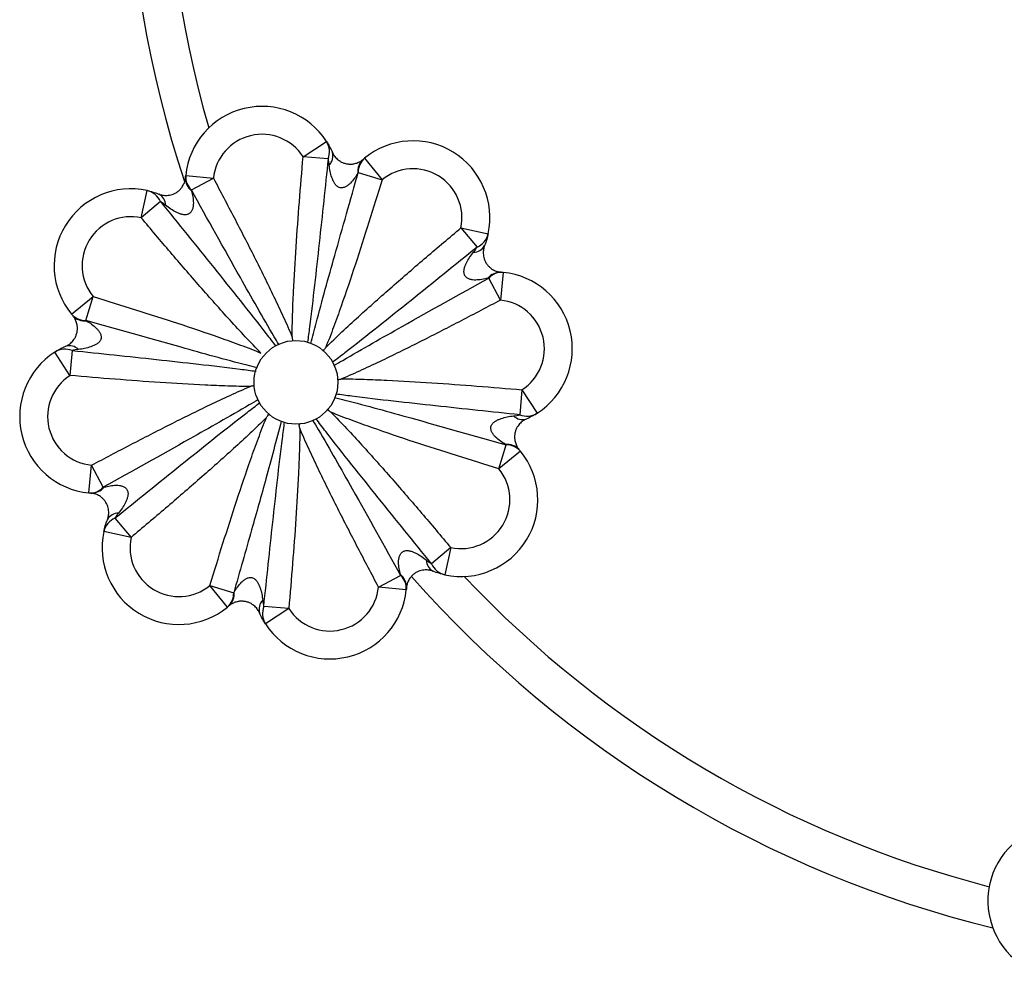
# Paper-space layout '_Inferior' of a CAD drawing. Header units: millimetres. Extents: x -681 to 211, y 556 to 1553.
# Tile 1 of 6: x -681 to -328, y 645 to 985. Entities that reach past the tile are written whole.
import ezdxf

# ---------------------------------------------------------------- set-up
doc = ezdxf.new("R2010")
doc.units = ezdxf.units.MM

psp = doc.layouts.new('_Inferior')

# ---------------------------------------------------------------- linework, layer by layer
at = {"color": 7, "linetype": 'Continuous', "lineweight": 25}
for p, q in [((-578.97, 935.95), (-570.57, 941.37)), ((-569.99, 935.18), (-578.97, 935.95)), ((-557, 935.42), (-550.67, 927.68)), ((-621.05, 929.22), (-611.1, 928.22)), ((-619.02, 924.03), (-611.1, 928.22)), ((-559.23, 930.31), (-550.67, 927.68)), ((-636.97, 914.05), (-634.85, 923.83)), ((-630.07, 919.86), (-636.97, 914.05)), ((-522.48, 910.43), (-516.68, 903.53)), ((-522.48, 910.43), (-512.71, 908.32)), ((-508.32, 884.56), (-512.51, 892.48)), ((-507.32, 894.51), (-508.32, 884.56)), ((-661.96, 879.54), (-654.21, 885.87)), ((-656.85, 877.31), (-654.21, 885.87)), ((-662.49, 857.56), (-667.91, 865.97)), ((-661.72, 866.54), (-662.49, 857.56)), ((-500.58, 852.44), (-501.36, 843.46)), ((-500.58, 852.44), (-495.17, 844.03)), ((-590.97, 843.45), (-591.13, 843.48)), ((-569.99, 845.54), (-570.02, 845.41)), ((-579.99, 840.2), (-580.18, 840.07)), ((-508.86, 824.13), (-506.22, 832.69)), ((-501.12, 830.46), (-508.86, 824.13)), ((-655.75, 815.49), (-654.76, 825.44)), ((-650.56, 817.52), (-654.76, 825.44)), ((-646.4, 806.47), (-640.59, 799.57)), ((-640.59, 799.57), (-650.36, 801.68)), ((-526.11, 795.95), (-533, 790.14)), ((-526.11, 795.95), (-528.22, 786.17)), ((-551.97, 781.78), (-544.06, 785.97)), ((-612.41, 782.32), (-603.84, 779.69)), ((-606.08, 774.58), (-612.41, 782.32)), ((-542.02, 780.78), (-551.97, 781.78)), ((-584.1, 774.05), (-593.08, 774.82)), ((-584.1, 774.05), (-592.5, 768.63))]:
    psp.add_line(p, q, dxfattribs=at)
psp.add_circle((-581.54, 855.12), 15, dxfattribs=at)
for centre, radius, start, end in [((-235.13, 1055), 393, 162.1108, 196.0626), ((-235.13, 1055), 407, 163.5828, 198.3186), ((-593.69, 926.47), 27.5, 32.7941, 174.2769), ((-593.69, 926.47), 17.5, 32.7941, 174.2769), ((-576.67, 937.68), 7.13, 339.4746, 31.1637), ((-539.59, 914.13), 27.5, 347.7941, 129.2769), ((-572.9, 936.19), 4.6, 315.312, 16.5), ((-553.38, 930.56), 6.05, 133.0554, 185.188), ((-552.7, 930.5), 6.53, 131.1109, 181.6472), ((-539.59, 914.13), 17.5, 347.7941, 129.2769), ((-615.06, 928.34), 6.05, 178.0554, 230.188), ((-614.53, 928.77), 6.53, 176.1109, 226.6472), ((-640.67, 896.95), 27.5, 77.7941, 219.2769), ((-636.56, 916.91), 7.13, 24.4746, 76.1637), ((-632.83, 918.52), 4.6, 0.312, 61.5), ((-640.67, 896.95), 17.5, 77.7941, 219.2769), ((-519.63, 910.02), 7.13, 294.4746, 346.1637), ((-518.02, 906.3), 4.6, 270.312, 331.5), ((-508.2, 888.52), 6.05, 88.0554, 140.188), ((-507.76, 888), 6.53, 86.1109, 136.6472), ((-510.06, 867.15), 27.5, 302.7941, 84.2769), ((-510.06, 867.15), 17.5, 302.7941, 84.2769), ((-657.04, 883.83), 6.53, 221.1109, 271.6472), ((-657.1, 883.16), 6.05, 223.0554, 275.188), ((-662.72, 863.64), 4.6, 45.312, 106.5), ((-653.01, 842.85), 27.5, 122.7941, 264.2769), ((-664.22, 859.87), 7.13, 69.4746, 121.1637), ((-653.01, 842.85), 17.5, 122.7941, 264.2769), ((-500.35, 846.36), 4.6, 225.312, 286.5), ((-498.86, 850.13), 7.13, 249.4746, 301.1637), ((-505.97, 826.84), 6.05, 43.0554, 95.188), ((-506.04, 826.17), 6.53, 41.1109, 91.6472), ((-522.41, 813.05), 27.5, 257.7941, 39.2769), ((-522.41, 813.05), 17.5, 257.7941, 39.2769), ((-655.31, 822), 6.53, 266.1109, 316.6472), ((-654.88, 821.48), 6.05, 268.0554, 320.188), ((-645.05, 803.7), 4.6, 90.312, 151.5), ((-643.44, 799.98), 7.13, 114.4746, 166.1637), ((-623.49, 795.87), 27.5, 167.7941, 309.2769), ((-623.49, 795.87), 17.5, 167.7941, 309.2769), ((-530.24, 791.48), 4.6, 180.312, 241.5), ((-526.51, 793.09), 7.13, 204.4746, 256.1637), ((-548.01, 781.66), 6.05, 358.0554, 50.188), ((-548.54, 781.23), 6.53, 356.1109, 46.6472), ((-235.13, 1055), 407, 221.4469, 256.2421), ((-235.13, 1055), 393, 223.2796, 255.5465), ((-610.37, 779.5), 6.53, 311.1109, 1.6472), ((-609.69, 779.44), 6.05, 313.0554, 5.188), ((-569.39, 783.53), 27.5, 212.7941, 354.2769), ((-569.39, 783.53), 17.5, 212.7941, 354.2769), ((-590.18, 773.81), 4.6, 135.312, 196.5), ((-586.4, 772.32), 7.13, 159.4746, 211.1637), ((-306.19, 669.38), 27.5, 101.7095, 243.1923)]:
    psp.add_arc(centre, radius, start, end, dxfattribs=at)
for points, knots in [([(-570.57, 941.37), (-570.21, 940.81), (-569.85, 940.2), (-569.15, 938.91), (-568.81, 938.22), (-568.49, 937.49)], [0, 0, 0, 0, 0.5, 0.5, 1, 1, 1, 1]), ([(-582.9, 871.36), (-582.89, 874.06), (-582.83, 876.76), (-582.67, 882.15), (-582.56, 884.84), (-582.18, 892.92), (-581.85, 898.31), (-581.13, 909.07), (-580.73, 914.45), (-579.88, 925.2), (-579.44, 930.58), (-578.97, 935.95)], [0, 0, 0, 0, 0.125, 0.125, 0.25, 0.25, 0.5, 0.5, 0.75, 0.75, 1, 1, 1, 1]), ([(-569.63, 932.95), (-569.67, 933.35), (-569.73, 933.73), (-569.85, 934.48), (-569.92, 934.84), (-569.99, 935.18)], [0, 0, 0, 0, 0.5, 0.5, 1, 1, 1, 1]), ([(-568.49, 937.49), (-568.31, 937.08), (-568.09, 936.68), (-567.53, 935.89), (-567.2, 935.5), (-566.57, 934.92), (-566.34, 934.73), (-565.81, 934.37), (-565.52, 934.19), (-564.85, 933.86), (-564.48, 933.71), (-563.89, 933.53), (-563.69, 933.48), (-563.28, 933.4), (-563.08, 933.37), (-562.7, 933.32), (-562.51, 933.31), (-562.14, 933.29), (-561.96, 933.29), (-561.63, 933.31), (-561.46, 933.32), (-561.15, 933.35), (-561.01, 933.38), (-560.58, 933.45), (-560.33, 933.51), (-559.85, 933.65), (-559.62, 933.73), (-559, 933.99), (-558.65, 934.18), (-558.02, 934.58), (-557.75, 934.78), (-557.51, 934.99)], [0, 0, 0, 0, 0.125, 0.125, 0.25, 0.25, 0.3125, 0.3125, 0.375, 0.375, 0.4375, 0.4375, 0.46875, 0.46875, 0.5, 0.5, 0.53125, 0.53125, 0.5625, 0.5625, 0.59375, 0.59375, 0.625, 0.625, 0.6875, 0.6875, 0.75, 0.75, 0.875, 0.875, 1, 1, 1, 1]), ([(-559.41, 930.02), (-559.77, 929.4), (-560.16, 928.8), (-561.02, 927.62), (-561.48, 927.05), (-562.27, 926.26), (-562.54, 926.01), (-563.13, 925.55), (-563.44, 925.34), (-563.95, 925.08), (-564.12, 925.01), (-564.49, 924.88), (-564.67, 924.84), (-565.06, 924.79), (-565.25, 924.78), (-565.64, 924.82), (-565.83, 924.86), (-566.38, 925.06), (-566.72, 925.28), (-567.15, 925.68), (-567.28, 925.83), (-567.52, 926.13), (-567.63, 926.28), (-567.94, 926.76), (-568.12, 927.1), (-568.44, 927.8), (-568.58, 928.16), (-568.95, 929.23), (-569.13, 929.96), (-569.43, 931.45), (-569.54, 932.2), (-569.63, 932.95)], [0, 0, 0, 0, 0.125, 0.125, 0.25, 0.25, 0.3125, 0.3125, 0.375, 0.375, 0.40625, 0.40625, 0.4375, 0.4375, 0.46875, 0.46875, 0.5, 0.5, 0.5625, 0.5625, 0.59375, 0.59375, 0.625, 0.625, 0.6875, 0.6875, 0.75, 0.75, 0.875, 0.875, 1, 1, 1, 1]), ([(-630.64, 922.56), (-630.22, 922.39), (-629.78, 922.26), (-628.83, 922.1), (-628.32, 922.05), (-627.47, 922.1), (-627.17, 922.13), (-626.54, 922.24), (-626.21, 922.32), (-625.5, 922.56), (-625.13, 922.71), (-624.59, 923.01), (-624.41, 923.11), (-624.06, 923.34), (-623.9, 923.46), (-623.6, 923.7), (-623.45, 923.83), (-623.18, 924.08), (-623.06, 924.2), (-622.83, 924.45), (-622.72, 924.57), (-622.53, 924.82), (-622.44, 924.94), (-622.19, 925.29), (-622.06, 925.51), (-621.82, 925.95), (-621.72, 926.17), (-621.46, 926.79), (-621.34, 927.17), (-621.18, 927.89), (-621.13, 928.23), (-621.11, 928.55)], [0, 0, 0, 0, 0.125, 0.125, 0.25, 0.25, 0.3125, 0.3125, 0.375, 0.375, 0.4375, 0.4375, 0.46875, 0.46875, 0.5, 0.5, 0.53125, 0.53125, 0.5625, 0.5625, 0.59375, 0.59375, 0.625, 0.625, 0.6875, 0.6875, 0.75, 0.75, 0.875, 0.875, 1, 1, 1, 1]), ([(-611.1, 928.22), (-608.62, 923.54), (-606.16, 918.86), (-601.28, 909.47), (-598.86, 904.77), (-594.1, 895.32), (-591.75, 890.58), (-588.32, 883.42), (-587.19, 881.03), (-585, 876.22), (-583.92, 873.8), (-582.9, 871.36)], [0, 0, 0, 0, 0.25, 0.25, 0.5, 0.5, 0.75, 0.75, 0.875, 0.875, 1, 1, 1, 1]), ([(-550.67, 927.68), (-552.22, 922.62), (-553.79, 917.57), (-556.98, 907.48), (-558.6, 902.44), (-561.91, 892.39), (-563.6, 887.38), (-566.23, 879.9), (-567.13, 877.41), (-568.98, 872.45), (-569.93, 869.98), (-570.93, 867.53)], [0, 0, 0, 0, 0.25, 0.25, 0.5, 0.5, 0.75, 0.75, 0.875, 0.875, 1, 1, 1, 1]), ([(-634.85, 923.83), (-634.2, 923.69), (-633.52, 923.51), (-632.11, 923.09), (-631.38, 922.85), (-630.64, 922.56)], [0, 0, 0, 0, 0.5, 0.5, 1, 1, 1, 1]), ([(-618.93, 923.69), (-618.76, 923), (-618.6, 922.29), (-618.38, 920.86), (-618.3, 920.13), (-618.3, 919.01), (-618.32, 918.64), (-618.41, 917.91), (-618.48, 917.54), (-618.65, 916.99), (-618.73, 916.82), (-618.9, 916.47), (-619, 916.31), (-619.23, 916), (-619.36, 915.86), (-619.66, 915.61), (-619.83, 915.5), (-620.36, 915.25), (-620.75, 915.17), (-621.34, 915.16), (-621.54, 915.16), (-621.92, 915.2), (-622.11, 915.24), (-622.67, 915.36), (-623.04, 915.47), (-623.75, 915.74), (-624.1, 915.89), (-625.12, 916.39), (-625.77, 916.78), (-627.04, 917.62), (-627.64, 918.07), (-628.24, 918.54)], [0, 0, 0, 0, 0.125, 0.125, 0.25, 0.25, 0.3125, 0.3125, 0.375, 0.375, 0.40625, 0.40625, 0.4375, 0.4375, 0.46875, 0.46875, 0.5, 0.5, 0.5625, 0.5625, 0.59375, 0.59375, 0.625, 0.625, 0.6875, 0.6875, 0.75, 0.75, 0.875, 0.875, 1, 1, 1, 1]), ([(-628.24, 918.54), (-628.55, 918.79), (-628.86, 919.03), (-629.47, 919.47), (-629.78, 919.67), (-630.07, 919.86)], [0, 0, 0, 0, 0.5, 0.5, 1, 1, 1, 1]), ([(-594.07, 865.61), (-595.97, 867.52), (-597.84, 869.47), (-601.53, 873.4), (-603.36, 875.38), (-608.8, 881.36), (-612.38, 885.4), (-619.48, 893.52), (-623, 897.61), (-630.01, 905.81), (-633.49, 909.93), (-636.97, 914.05)], [0, 0, 0, 0, 0.125, 0.125, 0.25, 0.25, 0.5, 0.5, 0.75, 0.75, 1, 1, 1, 1]), ([(-570.93, 867.53), (-569.02, 869.43), (-567.07, 871.3), (-563.14, 875), (-561.16, 876.82), (-555.17, 882.27), (-551.14, 885.84), (-543.01, 892.94), (-538.93, 896.47), (-530.73, 903.47), (-526.61, 906.96), (-522.48, 910.43)], [0, 0, 0, 0, 0.125, 0.125, 0.25, 0.25, 0.5, 0.5, 0.75, 0.75, 1, 1, 1, 1]), ([(-512.71, 908.32), (-512.85, 907.67), (-513.02, 906.98), (-513.44, 905.57), (-513.69, 904.84), (-513.98, 904.1)], [0, 0, 0, 0, 0.5, 0.5, 1, 1, 1, 1]), ([(-518, 901.7), (-517.75, 902.01), (-517.51, 902.32), (-517.07, 902.94), (-516.86, 903.24), (-516.68, 903.53)], [0, 0, 0, 0, 0.5, 0.5, 1, 1, 1, 1]), ([(-513.98, 904.1), (-514.14, 903.68), (-514.27, 903.24), (-514.44, 902.29), (-514.48, 901.79), (-514.44, 900.93), (-514.41, 900.63), (-514.3, 900), (-514.22, 899.67), (-513.98, 898.96), (-513.82, 898.6), (-513.53, 898.05), (-513.42, 897.87), (-513.19, 897.53), (-513.08, 897.37), (-512.83, 897.06), (-512.71, 896.92), (-512.46, 896.65), (-512.33, 896.52), (-512.09, 896.29), (-511.96, 896.19), (-511.72, 895.99), (-511.6, 895.9), (-511.25, 895.66), (-511.02, 895.52), (-510.58, 895.28), (-510.37, 895.18), (-509.75, 894.92), (-509.36, 894.8), (-508.64, 894.64), (-508.3, 894.59), (-507.99, 894.57)], [0, 0, 0, 0, 0.125, 0.125, 0.25, 0.25, 0.3125, 0.3125, 0.375, 0.375, 0.4375, 0.4375, 0.46875, 0.46875, 0.5, 0.5, 0.53125, 0.53125, 0.5625, 0.5625, 0.59375, 0.59375, 0.625, 0.625, 0.6875, 0.6875, 0.75, 0.75, 0.875, 0.875, 1, 1, 1, 1]), ([(-512.84, 892.4), (-513.54, 892.22), (-514.24, 892.07), (-515.68, 891.84), (-516.41, 891.77), (-517.52, 891.76), (-517.89, 891.78), (-518.63, 891.87), (-519, 891.94), (-519.54, 892.12), (-519.72, 892.19), (-520.06, 892.36), (-520.23, 892.46), (-520.54, 892.69), (-520.68, 892.83), (-520.93, 893.13), (-521.03, 893.3), (-521.28, 893.82), (-521.36, 894.22), (-521.38, 894.8), (-521.37, 895), (-521.33, 895.38), (-521.3, 895.57), (-521.18, 896.13), (-521.07, 896.5), (-520.8, 897.22), (-520.65, 897.57), (-520.14, 898.59), (-519.76, 899.24), (-518.92, 900.5), (-518.47, 901.11), (-518, 901.7)], [0, 0, 0, 0, 0.125, 0.125, 0.25, 0.25, 0.3125, 0.3125, 0.375, 0.375, 0.40625, 0.40625, 0.4375, 0.4375, 0.46875, 0.46875, 0.5, 0.5, 0.5625, 0.5625, 0.59375, 0.59375, 0.625, 0.625, 0.6875, 0.6875, 0.75, 0.75, 0.875, 0.875, 1, 1, 1, 1]), ([(-654.21, 885.87), (-649.16, 884.32), (-644.11, 882.74), (-634.02, 879.56), (-628.98, 877.94), (-618.93, 874.63), (-613.92, 872.94), (-606.43, 870.3), (-603.94, 869.41), (-598.99, 867.56), (-596.52, 866.61), (-594.07, 865.61)], [0, 0, 0, 0, 0.25, 0.25, 0.5, 0.5, 0.75, 0.75, 0.875, 0.875, 1, 1, 1, 1]), ([(-508.32, 884.56), (-512.99, 882.09), (-517.67, 879.62), (-527.06, 874.75), (-531.77, 872.33), (-541.21, 867.56), (-545.95, 865.21), (-553.11, 861.78), (-555.51, 860.66), (-560.32, 858.46), (-562.74, 857.39), (-565.18, 856.36)], [0, 0, 0, 0, 0.25, 0.25, 0.5, 0.5, 0.75, 0.75, 0.875, 0.875, 1, 1, 1, 1]), ([(-664.03, 868.05), (-663.61, 868.23), (-663.21, 868.45), (-662.42, 869), (-662.03, 869.33), (-661.46, 869.96), (-661.27, 870.2), (-660.9, 870.73), (-660.73, 871.02), (-660.39, 871.69), (-660.25, 872.05), (-660.07, 872.65), (-660.02, 872.85), (-659.93, 873.25), (-659.9, 873.45), (-659.86, 873.84), (-659.84, 874.03), (-659.83, 874.4), (-659.83, 874.57), (-659.84, 874.91), (-659.86, 875.07), (-659.89, 875.38), (-659.91, 875.53), (-659.99, 875.95), (-660.05, 876.21), (-660.19, 876.69), (-660.27, 876.91), (-660.53, 877.54), (-660.72, 877.89), (-661.11, 878.51), (-661.32, 878.79), (-661.52, 879.02)], [0, 0, 0, 0, 0.125, 0.125, 0.25, 0.25, 0.3125, 0.3125, 0.375, 0.375, 0.4375, 0.4375, 0.46875, 0.46875, 0.5, 0.5, 0.53125, 0.53125, 0.5625, 0.5625, 0.59375, 0.59375, 0.625, 0.625, 0.6875, 0.6875, 0.75, 0.75, 0.875, 0.875, 1, 1, 1, 1]), ([(-656.55, 877.13), (-655.94, 876.76), (-655.33, 876.37), (-654.16, 875.52), (-653.59, 875.06), (-652.8, 874.27), (-652.55, 874), (-652.09, 873.41), (-651.88, 873.1), (-651.62, 872.59), (-651.54, 872.41), (-651.42, 872.05), (-651.37, 871.86), (-651.32, 871.48), (-651.32, 871.29), (-651.35, 870.9), (-651.4, 870.7), (-651.59, 870.15), (-651.82, 869.82), (-652.22, 869.39), (-652.36, 869.26), (-652.66, 869.02), (-652.82, 868.9), (-653.3, 868.59), (-653.64, 868.41), (-654.34, 868.1), (-654.69, 867.96), (-655.77, 867.59), (-656.5, 867.4), (-657.99, 867.1), (-658.74, 866.99), (-659.49, 866.91)], [0, 0, 0, 0, 0.125, 0.125, 0.25, 0.25, 0.3125, 0.3125, 0.375, 0.375, 0.40625, 0.40625, 0.4375, 0.4375, 0.46875, 0.46875, 0.5, 0.5, 0.5625, 0.5625, 0.59375, 0.59375, 0.625, 0.625, 0.6875, 0.6875, 0.75, 0.75, 0.875, 0.875, 1, 1, 1, 1]), ([(-582.64, 870.1), (-582.73, 870.51), (-582.81, 870.92), (-582.89, 871.33), (-582.89, 871.34), (-582.9, 871.35), (-582.9, 871.36)], [0, 0, 0, 0, 0.001258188, 0.001258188, 0.001258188, 0.001290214, 0.001290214, 0.001290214, 0.001290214]), ([(-667.91, 865.97), (-667.35, 866.33), (-666.74, 866.69), (-665.44, 867.39), (-664.76, 867.73), (-664.03, 868.05)], [0, 0, 0, 0, 0.5, 0.5, 1, 1, 1, 1]), ([(-659.49, 866.91), (-659.88, 866.86), (-660.27, 866.81), (-661.02, 866.69), (-661.38, 866.62), (-661.72, 866.54)], [0, 0, 0, 0, 0.5, 0.5, 1, 1, 1, 1]), ([(-571.65, 866.46), (-571.41, 866.81), (-571.18, 867.16), (-570.95, 867.5), (-570.94, 867.51), (-570.94, 867.52), (-570.93, 867.53)], [0, 0, 0, 0, 0.001258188, 0.001258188, 0.001258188, 0.001290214, 0.001290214, 0.001290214, 0.001290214]), ([(-597.9, 853.64), (-600.59, 853.65), (-603.29, 853.7), (-608.68, 853.87), (-611.38, 853.98), (-619.46, 854.36), (-624.84, 854.69), (-635.61, 855.41), (-640.99, 855.81), (-651.74, 856.65), (-657.12, 857.1), (-662.49, 857.56)], [0, 0, 0, 0, 0.125, 0.125, 0.25, 0.25, 0.5, 0.5, 0.75, 0.75, 1, 1, 1, 1]), ([(-654.76, 825.44), (-650.08, 827.91), (-645.4, 830.38), (-636.01, 835.25), (-631.3, 837.67), (-621.86, 842.44), (-617.12, 844.79), (-609.96, 848.22), (-607.57, 849.34), (-602.76, 851.54), (-600.34, 852.61), (-597.9, 853.64)], [0, 0, 0, 0, 0.25, 0.25, 0.5, 0.5, 0.75, 0.75, 0.875, 0.875, 1, 1, 1, 1]), ([(-596.63, 853.89), (-597.04, 853.81), (-597.45, 853.73), (-597.87, 853.64), (-597.88, 853.64), (-597.89, 853.64), (-597.9, 853.64)], [0, 0, 0, 0, 0.001258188, 0.001258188, 0.001258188, 0.001290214, 0.001290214, 0.001290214, 0.001290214]), ([(-566.44, 856.11), (-566.03, 856.19), (-565.62, 856.27), (-565.21, 856.36), (-565.2, 856.36), (-565.19, 856.36), (-565.18, 856.36)], [0, 0, 0, 0, 0.001258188, 0.001258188, 0.001258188, 0.001290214, 0.001290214, 0.001290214, 0.001290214]), ([(-565.18, 856.36), (-562.48, 856.35), (-559.78, 856.3), (-554.39, 856.13), (-551.69, 856.02), (-543.61, 855.64), (-538.23, 855.31), (-527.47, 854.59), (-522.09, 854.19), (-511.33, 853.35), (-505.96, 852.9), (-500.58, 852.44)], [0, 0, 0, 0, 0.125, 0.125, 0.25, 0.25, 0.5, 0.5, 0.75, 0.75, 1, 1, 1, 1]), ([(-569, 844.39), (-567.1, 842.48), (-565.23, 840.53), (-561.54, 836.6), (-559.71, 834.62), (-554.27, 828.64), (-550.69, 824.6), (-543.59, 816.48), (-540.07, 812.39), (-533.06, 804.19), (-529.58, 800.07), (-526.11, 795.95)], [0, 0, 0, 0, 0.125, 0.125, 0.25, 0.25, 0.5, 0.5, 0.75, 0.75, 1, 1, 1, 1]), ([(-508.86, 824.13), (-513.92, 825.68), (-518.97, 827.26), (-529.06, 830.44), (-534.09, 832.06), (-544.14, 835.37), (-549.16, 837.06), (-556.64, 839.7), (-559.13, 840.59), (-564.09, 842.44), (-566.56, 843.39), (-569, 844.39)], [0, 0, 0, 0, 0.25, 0.25, 0.5, 0.5, 0.75, 0.75, 0.875, 0.875, 1, 1, 1, 1]), ([(-506.52, 832.87), (-507.13, 833.24), (-507.74, 833.63), (-508.91, 834.48), (-509.48, 834.94), (-510.28, 835.73), (-510.53, 836), (-510.98, 836.59), (-511.19, 836.9), (-511.45, 837.41), (-511.53, 837.59), (-511.65, 837.95), (-511.7, 838.14), (-511.75, 838.52), (-511.76, 838.71), (-511.72, 839.1), (-511.68, 839.3), (-511.48, 839.85), (-511.26, 840.18), (-510.85, 840.61), (-510.71, 840.74), (-510.41, 840.98), (-510.25, 841.1), (-509.77, 841.41), (-509.43, 841.59), (-508.74, 841.9), (-508.38, 842.04), (-507.3, 842.41), (-506.57, 842.6), (-505.09, 842.9), (-504.34, 843.01), (-503.58, 843.09)], [0, 0, 0, 0, 0.125, 0.125, 0.25, 0.25, 0.3125, 0.3125, 0.375, 0.375, 0.40625, 0.40625, 0.4375, 0.4375, 0.46875, 0.46875, 0.5, 0.5, 0.5625, 0.5625, 0.59375, 0.59375, 0.625, 0.625, 0.6875, 0.6875, 0.75, 0.75, 0.875, 0.875, 1, 1, 1, 1]), ([(-503.58, 843.09), (-503.19, 843.14), (-502.8, 843.19), (-502.06, 843.31), (-501.7, 843.38), (-501.36, 843.46)], [0, 0, 0, 0, 0.5, 0.5, 1, 1, 1, 1]), ([(-495.17, 844.03), (-495.73, 843.67), (-496.33, 843.31), (-497.63, 842.61), (-498.32, 842.27), (-499.05, 841.95)], [0, 0, 0, 0, 0.5, 0.5, 1, 1, 1, 1]), ([(-592.14, 842.47), (-594.06, 840.57), (-596, 838.7), (-599.93, 835), (-601.91, 833.18), (-607.9, 827.73), (-611.94, 824.16), (-620.06, 817.06), (-624.14, 813.53), (-632.35, 806.53), (-636.46, 803.04), (-640.59, 799.57)], [0, 0, 0, 0, 0.125, 0.125, 0.25, 0.25, 0.5, 0.5, 0.75, 0.75, 1, 1, 1, 1]), ([(-612.41, 782.32), (-610.85, 787.38), (-609.28, 792.43), (-606.09, 802.52), (-604.48, 807.56), (-601.17, 817.61), (-599.48, 822.62), (-596.84, 830.11), (-595.94, 832.59), (-594.09, 837.55), (-593.14, 840.02), (-592.14, 842.47)], [0, 0, 0, 0, 0.25, 0.25, 0.5, 0.5, 0.75, 0.75, 0.875, 0.875, 1, 1, 1, 1]), ([(-499.05, 841.95), (-499.46, 841.77), (-499.86, 841.55), (-500.65, 841), (-501.04, 840.67), (-501.61, 840.04), (-501.8, 839.8), (-502.17, 839.27), (-502.35, 838.98), (-502.68, 838.31), (-502.83, 837.95), (-503.01, 837.35), (-503.06, 837.15), (-503.14, 836.75), (-503.17, 836.55), (-503.22, 836.16), (-503.23, 835.97), (-503.24, 835.6), (-503.24, 835.43), (-503.23, 835.09), (-503.22, 834.93), (-503.18, 834.62), (-503.16, 834.47), (-503.09, 834.05), (-503.02, 833.79), (-502.88, 833.31), (-502.8, 833.09), (-502.55, 832.46), (-502.36, 832.11), (-501.96, 831.49), (-501.76, 831.21), (-501.55, 830.98)], [0, 0, 0, 0, 0.125, 0.125, 0.25, 0.25, 0.3125, 0.3125, 0.375, 0.375, 0.4375, 0.4375, 0.46875, 0.46875, 0.5, 0.5, 0.53125, 0.53125, 0.5625, 0.5625, 0.59375, 0.59375, 0.625, 0.625, 0.6875, 0.6875, 0.75, 0.75, 0.875, 0.875, 1, 1, 1, 1]), ([(-580.17, 838.64), (-580.18, 835.94), (-580.24, 833.24), (-580.4, 827.85), (-580.51, 825.16), (-580.9, 817.08), (-581.22, 811.69), (-581.95, 800.93), (-582.34, 795.55), (-583.19, 784.8), (-583.64, 779.42), (-584.1, 774.05)], [0, 0, 0, 0, 0.125, 0.125, 0.25, 0.25, 0.5, 0.5, 0.75, 0.75, 1, 1, 1, 1]), ([(-551.97, 781.78), (-554.45, 786.46), (-556.91, 791.14), (-561.79, 800.53), (-564.21, 805.23), (-568.98, 814.68), (-571.33, 819.42), (-574.75, 826.58), (-575.88, 828.97), (-578.08, 833.78), (-579.15, 836.2), (-580.17, 838.64)], [0, 0, 0, 0, 0.25, 0.25, 0.5, 0.5, 0.75, 0.75, 0.875, 0.875, 1, 1, 1, 1]), ([(-649.09, 805.9), (-648.93, 806.32), (-648.8, 806.76), (-648.63, 807.71), (-648.59, 808.21), (-648.63, 809.07), (-648.66, 809.37), (-648.78, 810), (-648.86, 810.33), (-649.1, 811.04), (-649.25, 811.4), (-649.55, 811.95), (-649.65, 812.13), (-649.88, 812.47), (-650, 812.63), (-650.24, 812.94), (-650.36, 813.08), (-650.61, 813.35), (-650.74, 813.48), (-650.99, 813.71), (-651.11, 813.81), (-651.35, 814.01), (-651.47, 814.1), (-651.82, 814.34), (-652.05, 814.48), (-652.49, 814.72), (-652.7, 814.82), (-653.33, 815.08), (-653.71, 815.2), (-654.43, 815.36), (-654.77, 815.41), (-655.08, 815.43)], [0, 0, 0, 0, 0.125, 0.125, 0.25, 0.25, 0.3125, 0.3125, 0.375, 0.375, 0.4375, 0.4375, 0.46875, 0.46875, 0.5, 0.5, 0.53125, 0.53125, 0.5625, 0.5625, 0.59375, 0.59375, 0.625, 0.625, 0.6875, 0.6875, 0.75, 0.75, 0.875, 0.875, 1, 1, 1, 1]), ([(-650.23, 817.6), (-649.54, 817.78), (-648.83, 817.93), (-647.4, 818.16), (-646.67, 818.23), (-645.55, 818.24), (-645.18, 818.22), (-644.44, 818.13), (-644.08, 818.06), (-643.53, 817.88), (-643.35, 817.81), (-643.01, 817.64), (-642.84, 817.54), (-642.53, 817.31), (-642.39, 817.17), (-642.15, 816.87), (-642.04, 816.7), (-641.79, 816.18), (-641.71, 815.78), (-641.69, 815.2), (-641.7, 815), (-641.74, 814.62), (-641.77, 814.43), (-641.89, 813.87), (-642.01, 813.5), (-642.27, 812.78), (-642.43, 812.43), (-642.93, 811.41), (-643.32, 810.76), (-644.15, 809.5), (-644.6, 808.89), (-645.08, 808.3)], [0, 0, 0, 0, 0.125, 0.125, 0.25, 0.25, 0.3125, 0.3125, 0.375, 0.375, 0.40625, 0.40625, 0.4375, 0.4375, 0.46875, 0.46875, 0.5, 0.5, 0.5625, 0.5625, 0.59375, 0.59375, 0.625, 0.625, 0.6875, 0.6875, 0.75, 0.75, 0.875, 0.875, 1, 1, 1, 1]), ([(-645.08, 808.3), (-645.33, 807.99), (-645.56, 807.68), (-646, 807.06), (-646.21, 806.76), (-646.4, 806.47)], [0, 0, 0, 0, 0.5, 0.5, 1, 1, 1, 1]), ([(-650.36, 801.68), (-650.22, 802.33), (-650.05, 803.02), (-649.63, 804.43), (-649.38, 805.16), (-649.09, 805.9)], [0, 0, 0, 0, 0.5, 0.5, 1, 1, 1, 1]), ([(-544.14, 786.31), (-544.32, 787), (-544.47, 787.71), (-544.69, 789.14), (-544.77, 789.87), (-544.77, 790.99), (-544.76, 791.36), (-544.67, 792.09), (-544.6, 792.46), (-544.42, 793.01), (-544.35, 793.18), (-544.18, 793.53), (-544.08, 793.69), (-543.84, 794), (-543.71, 794.14), (-543.41, 794.39), (-543.24, 794.5), (-542.71, 794.75), (-542.32, 794.83), (-541.73, 794.84), (-541.54, 794.84), (-541.15, 794.8), (-540.96, 794.76), (-540.4, 794.64), (-540.04, 794.53), (-539.32, 794.26), (-538.97, 794.11), (-537.95, 793.61), (-537.3, 793.22), (-536.04, 792.38), (-535.43, 791.93), (-534.84, 791.46)], [0, 0, 0, 0, 0.125, 0.125, 0.25, 0.25, 0.3125, 0.3125, 0.375, 0.375, 0.40625, 0.40625, 0.4375, 0.4375, 0.46875, 0.46875, 0.5, 0.5, 0.5625, 0.5625, 0.59375, 0.59375, 0.625, 0.625, 0.6875, 0.6875, 0.75, 0.75, 0.875, 0.875, 1, 1, 1, 1]), ([(-534.84, 791.46), (-534.53, 791.21), (-534.21, 790.97), (-533.6, 790.53), (-533.3, 790.33), (-533, 790.14)], [0, 0, 0, 0, 0.5, 0.5, 1, 1, 1, 1]), ([(-532.43, 787.44), (-532.85, 787.61), (-533.29, 787.74), (-534.24, 787.9), (-534.75, 787.95), (-535.6, 787.9), (-535.9, 787.87), (-536.53, 787.76), (-536.86, 787.68), (-537.57, 787.44), (-537.94, 787.29), (-538.49, 786.99), (-538.66, 786.89), (-539.01, 786.66), (-539.17, 786.54), (-539.48, 786.3), (-539.62, 786.17), (-539.89, 785.92), (-540.01, 785.8), (-540.24, 785.55), (-540.35, 785.43), (-540.54, 785.18), (-540.63, 785.06), (-540.88, 784.71), (-541.02, 784.49), (-541.26, 784.05), (-541.36, 783.83), (-541.62, 783.21), (-541.73, 782.83), (-541.89, 782.11), (-541.94, 781.77), (-541.97, 781.45)], [0, 0, 0, 0, 0.125, 0.125, 0.25, 0.25, 0.3125, 0.3125, 0.375, 0.375, 0.4375, 0.4375, 0.46875, 0.46875, 0.5, 0.5, 0.53125, 0.53125, 0.5625, 0.5625, 0.59375, 0.59375, 0.625, 0.625, 0.6875, 0.6875, 0.75, 0.75, 0.875, 0.875, 1, 1, 1, 1]), ([(-528.22, 786.17), (-528.87, 786.31), (-529.55, 786.49), (-530.97, 786.91), (-531.69, 787.15), (-532.43, 787.44)], [0, 0, 0, 0, 0.5, 0.5, 1, 1, 1, 1]), ([(-603.67, 779.98), (-603.3, 780.6), (-602.91, 781.2), (-602.05, 782.38), (-601.59, 782.95), (-600.81, 783.74), (-600.53, 783.99), (-599.95, 784.45), (-599.64, 784.66), (-599.13, 784.92), (-598.95, 784.99), (-598.59, 785.12), (-598.4, 785.16), (-598.01, 785.21), (-597.82, 785.22), (-597.44, 785.18), (-597.24, 785.14), (-596.69, 784.94), (-596.36, 784.72), (-595.93, 784.32), (-595.79, 784.17), (-595.55, 783.87), (-595.44, 783.72), (-595.13, 783.24), (-594.95, 782.9), (-594.63, 782.2), (-594.49, 781.84), (-594.13, 780.77), (-593.94, 780.04), (-593.64, 778.55), (-593.53, 777.8), (-593.44, 777.05)], [0, 0, 0, 0, 0.125, 0.125, 0.25, 0.25, 0.3125, 0.3125, 0.375, 0.375, 0.40625, 0.40625, 0.4375, 0.4375, 0.46875, 0.46875, 0.5, 0.5, 0.5625, 0.5625, 0.59375, 0.59375, 0.625, 0.625, 0.6875, 0.6875, 0.75, 0.75, 0.875, 0.875, 1, 1, 1, 1]), ([(-594.58, 772.51), (-594.76, 772.92), (-594.99, 773.32), (-595.54, 774.11), (-595.87, 774.5), (-596.5, 775.08), (-596.74, 775.27), (-597.26, 775.63), (-597.55, 775.81), (-598.22, 776.14), (-598.59, 776.29), (-599.18, 776.47), (-599.38, 776.52), (-599.79, 776.6), (-599.99, 776.63), (-600.38, 776.68), (-600.57, 776.69), (-600.93, 776.71), (-601.11, 776.71), (-601.45, 776.69), (-601.61, 776.68), (-601.92, 776.65), (-602.07, 776.62), (-602.49, 776.55), (-602.75, 776.49), (-603.23, 776.35), (-603.45, 776.27), (-604.07, 776.01), (-604.42, 775.82), (-605.05, 775.42), (-605.32, 775.22), (-605.56, 775.01)], [0, 0, 0, 0, 0.125, 0.125, 0.25, 0.25, 0.3125, 0.3125, 0.375, 0.375, 0.4375, 0.4375, 0.46875, 0.46875, 0.5, 0.5, 0.53125, 0.53125, 0.5625, 0.5625, 0.59375, 0.59375, 0.625, 0.625, 0.6875, 0.6875, 0.75, 0.75, 0.875, 0.875, 1, 1, 1, 1]), ([(-593.44, 777.05), (-593.4, 776.65), (-593.35, 776.27), (-593.23, 775.52), (-593.16, 775.16), (-593.08, 774.82)], [0, 0, 0, 0, 0.5, 0.5, 1, 1, 1, 1]), ([(-592.5, 768.63), (-592.86, 769.19), (-593.23, 769.8), (-593.93, 771.09), (-594.27, 771.78), (-594.58, 772.51)], [0, 0, 0, 0, 0.5, 0.5, 1, 1, 1, 1])]:
    psp.add_open_spline(points, degree=3, knots=knots, dxfattribs=at)
at = {"color": 8, "linetype": 'Continuous', "lineweight": 25}
for points, knots in [([(-569.99, 935.18), (-571.07, 925.11), (-573.21, 905.02), (-575.62, 883.11), (-577.17, 871.31), (-577.4, 869.48)], [0, 0, 0, 0, 0.458985, 0.916264, 1, 1, 1, 1]), ([(-576.22, 869.02), (-575.59, 871.44), (-572.85, 881.99), (-567.16, 902.41), (-562.04, 920.41), (-559.23, 930.31)], [0, 0, 0, 0, 0.118139, 0.514874, 1, 1, 1, 1]), ([(-587.7, 868.69), (-588.24, 869.6), (-592.92, 877.52), (-603.37, 895.95), (-613.18, 913.55), (-619.02, 924.03)], [0, 0, 0, 0, 0.050231, 0.434692, 1, 1, 1, 1]), ([(-630.07, 919.86), (-623.71, 911.98), (-611.01, 896.25), (-597.22, 879.05), (-589.97, 869.61), (-588.84, 868.14)], [0, 0, 0, 0, 0.458761, 0.915816, 1, 1, 1, 1]), ([(-516.68, 903.53), (-524.56, 897.17), (-540.28, 884.48), (-557.53, 870.66), (-567.01, 863.37), (-568.52, 862.21)], [0, 0, 0, 0, 0.457717, 0.913732, 1, 1, 1, 1]), ([(-567.92, 861.12), (-566.86, 861.75), (-558.78, 866.52), (-540.32, 876.98), (-522.84, 886.72), (-512.51, 892.48)], [0, 0, 0, 0, 0.058106, 0.443233, 1, 1, 1, 1]), ([(-595.44, 860.28), (-596.65, 860.59), (-605.76, 862.94), (-626.22, 868.61), (-645.47, 874.07), (-656.85, 877.31)], [0, 0, 0, 0, 0.058925, 0.443717, 1, 1, 1, 1]), ([(-661.72, 866.54), (-651.65, 865.47), (-631.55, 863.33), (-609.59, 860.91), (-597.73, 859.36), (-595.84, 859.11)], [0, 0, 0, 0, 0.457751, 0.9138, 1, 1, 1, 1]), ([(-501.36, 843.46), (-511.42, 844.53), (-531.52, 846.67), (-553.48, 849.09), (-565.33, 850.64), (-567.2, 850.89)], [0, 0, 0, 0, 0.457953, 0.914203, 1, 1, 1, 1]), ([(-595.17, 848.87), (-596.22, 848.25), (-604.3, 843.48), (-622.76, 833.02), (-640.23, 823.28), (-650.56, 817.52)], [0, 0, 0, 0, 0.057808, 0.443057, 1, 1, 1, 1]), ([(-646.4, 806.47), (-638.52, 812.83), (-622.79, 825.52), (-605.53, 839.36), (-596.02, 846.66), (-594.5, 847.84)], [0, 0, 0, 0, 0.457216, 0.912733, 1, 1, 1, 1]), ([(-567.71, 849.74), (-566.47, 849.42), (-557.34, 847.07), (-536.85, 841.39), (-517.6, 835.93), (-506.22, 832.69)], [0, 0, 0, 0, 0.060059, 0.444387, 1, 1, 1, 1]), ([(-586.79, 841.25), (-588.61, 834.35), (-592.05, 821.35), (-597.83, 800.85), (-601.7, 787.23), (-603.84, 779.69)], [0, 0, 0, 0, 0.335607, 0.632312, 1, 1, 1, 1]), ([(-593.08, 774.82), (-592.01, 784.89), (-589.86, 804.98), (-587.44, 826.99), (-585.88, 838.88), (-585.63, 840.8)], [0, 0, 0, 0, 0.457013, 0.912326, 1, 1, 1, 1]), ([(-575.46, 841.47), (-574.82, 840.38), (-570.03, 832.27), (-559.56, 813.78), (-549.82, 796.3), (-544.06, 785.97)], [0, 0, 0, 0, 0.059511, 0.444064, 1, 1, 1, 1]), ([(-533, 790.14), (-539.36, 798.02), (-552.06, 813.75), (-565.91, 831.03), (-573.23, 840.55), (-574.42, 842.1)], [0, 0, 0, 0, 0.456698, 0.911698, 1, 1, 1, 1])]:
    psp.add_open_spline(points, degree=3, knots=knots, dxfattribs=at)
at = {"color": 7, "linetype": 'Continuous', "lineweight": 25}
for points in [[(-557.51, 934.99), (-557.34, 935.14), (-557.17, 935.28), (-557, 935.42)], [(-621.11, 928.55), (-621.09, 928.77), (-621.07, 929), (-621.05, 929.22)], [(-559.23, 930.31), (-559.29, 930.22), (-559.35, 930.12), (-559.41, 930.02)], [(-619.02, 924.03), (-618.99, 923.92), (-618.96, 923.81), (-618.93, 923.69)], [(-512.51, 892.48), (-512.62, 892.45), (-512.73, 892.43), (-512.84, 892.4)], [(-507.99, 894.57), (-507.76, 894.55), (-507.54, 894.53), (-507.32, 894.51)], [(-661.52, 879.02), (-661.67, 879.2), (-661.82, 879.37), (-661.96, 879.54)], [(-656.85, 877.31), (-656.75, 877.25), (-656.65, 877.19), (-656.55, 877.13)], [(-596.46, 853.64), (-596.52, 853.72), (-596.58, 853.81), (-596.63, 853.89)], [(-566.61, 856.36), (-566.55, 856.28), (-566.5, 856.19), (-566.44, 856.11)], [(-592.14, 842.47), (-591.9, 842.83), (-591.67, 843.18), (-591.43, 843.54)], [(-591.43, 843.54), (-591.33, 843.52), (-591.23, 843.5), (-591.13, 843.48)], [(-570.08, 845.11), (-570.06, 845.21), (-570.04, 845.31), (-570.02, 845.41)], [(-569, 844.39), (-569.36, 844.63), (-569.72, 844.87), (-570.08, 845.11)], [(-580.43, 839.9), (-580.34, 839.96), (-580.26, 840.02), (-580.18, 840.07)], [(-580.17, 838.64), (-580.26, 839.06), (-580.34, 839.48), (-580.43, 839.9)], [(-506.22, 832.69), (-506.32, 832.75), (-506.42, 832.81), (-506.52, 832.87)], [(-501.55, 830.98), (-501.4, 830.8), (-501.26, 830.63), (-501.12, 830.46)], [(-655.08, 815.43), (-655.31, 815.45), (-655.53, 815.47), (-655.75, 815.49)], [(-650.56, 817.52), (-650.45, 817.55), (-650.34, 817.57), (-650.23, 817.6)], [(-544.06, 785.97), (-544.08, 786.08), (-544.11, 786.19), (-544.14, 786.31)], [(-603.84, 779.69), (-603.78, 779.78), (-603.72, 779.88), (-603.67, 779.98)], [(-541.97, 781.45), (-541.98, 781.23), (-542, 781), (-542.02, 780.78)], [(-605.56, 775.01), (-605.73, 774.86), (-605.91, 774.72), (-606.08, 774.58)]]:
    psp.add_open_spline(points, degree=3, dxfattribs=at)

doc.saveas('drawing.dxf')
